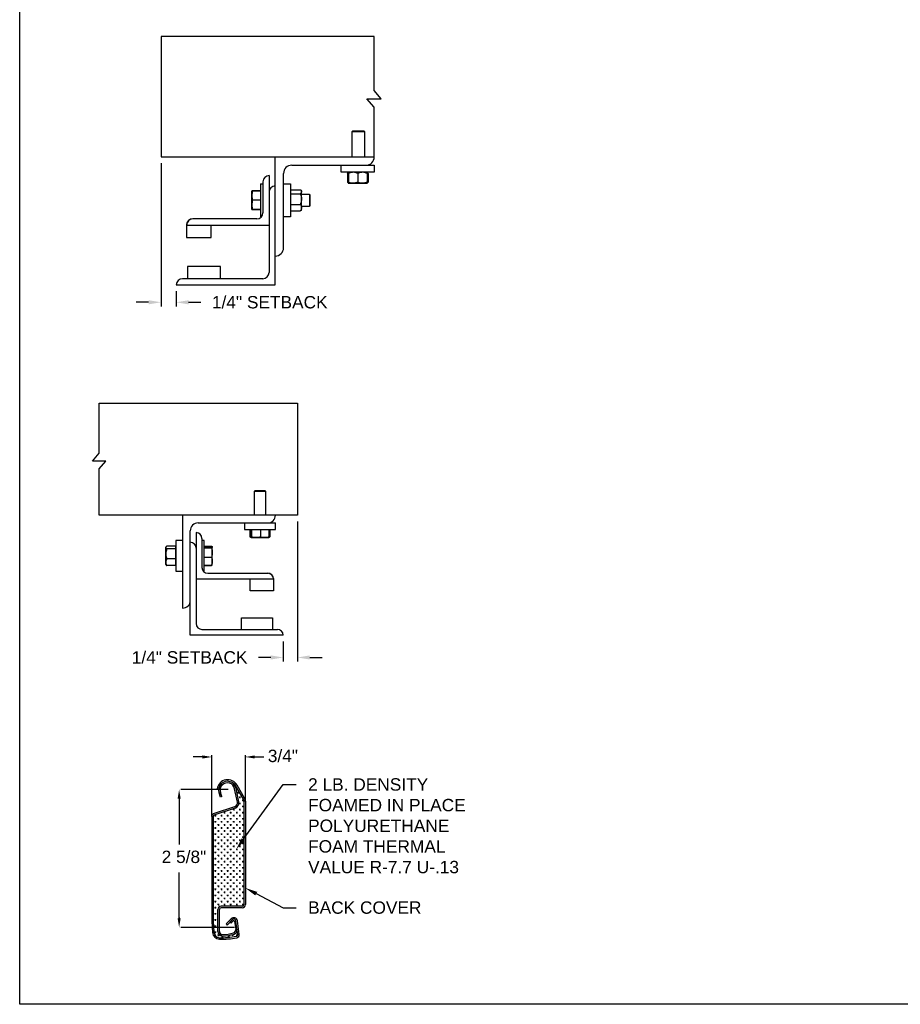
# Model space of a CAD drawing. Header units: inches. Extents: x 169.6 to 213.7, y 195.1 to 266.5.
# Tile 53 of 55: x 194.3 to 200.9, y 234.4 to 241.9. Entities that reach past the tile are written whole.
import ezdxf
from ezdxf import colors
from ezdxf.entities.mleader import LeaderData, LeaderLine
from ezdxf.math import Vec2, Vec3

# ---------------------------------------------------------------- set-up
doc = ezdxf.new("R2010")
doc.units = ezdxf.units.IN
doc.header["$LTSCALE"] = 0.25
doc.header["$MEASUREMENT"] = 0
doc.layers.add('ANNOTATIONS', color=1, linetype='Continuous')
doc.layers.add('DETAILS', color=4, linetype='Continuous')
doc.styles.add('ARIAL', font='arial.ttf', dxfattribs={"height": 0.09375})
doc.dimstyles.new('STANDARD$0', dxfattribs={"dimtxt": 0.09375, "dimasz": 0.09375, "dimexe": 0.03125, "dimexo": 0.046875, "dimgap": 0.09, "dimtad": 0, "dimtih": 1, "dimtoh": 1, "dimdec": 4, "dimzin": 0, "dimdsep": 46, "dimtxsty": 'ARIAL', "dimcen": 0.09, "dimadec": 0, "dimazin": 0, "dimtfac": 1, "dimtdec": 4, "dimtofl": 0, "dimtmove": 0, "dimatfit": 1, "dimfxl": 1, "dimtolj": 1, "dimtzin": 0, "dimarcsym": 0})

# ---------------------------------------------------------------- blocks, each defined once
blk = doc.blocks.new('*D48')
at = {"layer": 'ANNOTATIONS', "color": 0, "lineweight": -2, "transparency": 16777216}
for p, q in [((195.3223, 240.815), (195.3223, 239.7304)), ((195.4376, 239.8462), (195.4376, 239.7304)), ((195.2286, 239.7616), (195.1348, 239.7616)), ((195.5314, 239.7616), (195.6251, 239.7616))]:
    blk.add_line(p, q, dxfattribs=at)
at = {"layer": 'ANNOTATIONS', "color": 0, "transparency": 16777216}
for points in [[(195.2286, 239.7772), (195.2286, 239.746), (195.3223, 239.7616)], [(195.5314, 239.7772), (195.5314, 239.746), (195.4376, 239.7616)]]:
    blk.add_solid(points, dxfattribs=at)
at = {"layer": 'defpoints', "color": 0, "transparency": 16777216}
for p in [(195.3223, 240.8618), (195.4376, 239.8931), (195.4376, 239.7616)]:
    blk.add_point(p, dxfattribs=at)
at = {"layer": 'ANNOTATIONS', "color": 0, "transparency": 16777216, "insert": (196.146, 239.7616), "char_height": 0.09375, "attachment_point": 5, "style": 'ARIAL'}
blk.add_mtext('\\A1;1/4" SETBACK', dxfattribs=at)
blk = doc.blocks.new('*D49')
at = {"layer": 'ANNOTATIONS', "color": 0, "lineweight": -2, "transparency": 16777216}
for p, q in [((196.3556, 238.1015), (196.3556, 237.0415)), ((196.2475, 237.1933), (196.2475, 237.0415)), ((196.1537, 237.0727), (196.06, 237.0727)), ((196.4493, 237.0727), (196.5431, 237.0727))]:
    blk.add_line(p, q, dxfattribs=at)
at = {"layer": 'ANNOTATIONS', "color": 0, "transparency": 16777216}
for points in [[(196.1537, 237.0884), (196.1537, 237.0571), (196.2475, 237.0727)], [(196.4493, 237.0884), (196.4493, 237.0571), (196.3556, 237.0727)]]:
    blk.add_solid(points, dxfattribs=at)
at = {"layer": 'defpoints', "color": 0, "transparency": 16777216}
for p in [(196.3556, 238.1483), (196.2475, 237.2401), (196.2475, 237.0727)]:
    blk.add_point(p, dxfattribs=at)
at = {"layer": 'ANNOTATIONS', "color": 0, "transparency": 16777216, "insert": (195.5391, 237.0727), "char_height": 0.09375, "attachment_point": 5, "style": 'ARIAL'}
blk.add_mtext('\\A1;1/4" SETBACK', dxfattribs=at)

msp = doc.modelspace()

# ---------------------------------------------------------------- linework, layer by layer
at = {"layer": 'ANNOTATIONS'}
for p, q in [((195.6363, 236.31937), (195.56598, 236.31937)), ((195.70663, 235.87597), (195.70663, 236.33203)), ((195.96108, 235.98645), (195.96108, 236.33203)), ((196.03141, 236.31937), (196.10173, 236.31937)), ((195.83173, 236.07279), (195.47228, 236.07279)), ((195.45962, 236.00247), (195.45962, 235.65601)), ((195.45962, 235.09859), (195.45962, 235.44505)), ((195.87812, 235.02827), (195.47228, 235.02827))]:
    msp.add_line(p, q, dxfattribs=at)
for p in [(195.96108, 236.31937), (195.45962, 235.10277)]:
    msp.add_point(p, dxfattribs=at)
for points in [[(195.6363, 236.30765), (195.6363, 236.33109), (195.70663, 236.31937)], [(196.03141, 236.30765), (196.03141, 236.33109), (195.96108, 236.31937)], [(195.47134, 236.00247), (195.4479, 236.00247), (195.45962, 236.07279)], [(195.47134, 235.09859), (195.4479, 235.09859), (195.45962, 235.02827)]]:
    msp.add_solid(points, dxfattribs=at)
at = {"layer": 'defpoints'}
msp.add_lwpolyline([(213.72204, 234.44685), (194.25216, 234.44685), (194.25216, 247.18196), (213.72204, 247.18196)], close=True, dxfattribs=at)
at = {"layer": 'DETAILS'}
for p, q in [((196.88131, 241.30234), (196.98997, 241.30234)), ((196.93564, 241.23909), (196.88131, 241.30234)), ((196.98997, 241.30234), (196.93564, 241.36559)), ((196.77415, 241.05859), (196.76954, 241.05398)), ((196.76954, 240.86184), (196.76954, 241.05398)), ((196.76954, 241.05398), (196.86329, 241.05398)), ((196.77415, 241.05859), (196.85869, 241.05859)), ((196.85869, 241.05859), (196.86329, 241.05398)), ((196.86329, 241.05398), (196.86329, 240.86184)), ((196.18763, 239.89309), (196.18763, 240.86184)), ((196.31263, 240.79934), (196.93763, 240.79934)), ((196.68763, 240.74609), (196.68763, 240.79934)), ((196.93763, 240.79934), (196.93763, 240.74609)), ((196.14075, 240.72121), (196.14075, 239.98684)), ((196.25013, 240.17434), (196.25013, 240.73684)), ((196.93763, 240.74609), (196.68763, 240.74609)), ((196.73664, 240.73851), (196.73357, 240.73671)), ((196.73357, 240.73671), (196.73357, 240.67234)), ((196.73573, 240.73671), (196.73573, 240.67234)), ((196.73916, 240.74337), (196.74215, 240.74594)), ((196.74232, 240.73799), (196.73968, 240.73671)), ((196.73968, 240.73671), (196.73968, 240.67234)), ((196.74232, 240.73671), (196.74232, 240.67234)), ((196.81263, 240.73671), (196.81263, 240.67234)), ((196.88294, 240.73671), (196.88294, 240.67234)), ((196.88557, 240.73671), (196.88557, 240.67234)), ((196.88953, 240.73671), (196.88953, 240.67234)), ((196.89169, 240.73671), (196.89169, 240.67234)), ((196.07538, 240.65871), (196.09388, 240.65871)), ((196.07538, 240.65871), (196.07538, 240.40871)), ((196.09388, 240.67434), (196.09388, 240.43996)), ((196.25013, 240.65871), (196.30338, 240.65871)), ((196.30338, 240.65871), (196.30338, 240.40871)), ((196.73664, 240.67054), (196.73357, 240.67234)), ((196.7401, 240.66999), (196.73573, 240.67234)), ((196.74232, 240.66296), (196.73916, 240.66569)), ((196.74232, 240.67106), (196.73968, 240.67234)), ((196.74232, 240.66296), (196.88294, 240.66296)), ((196.00988, 240.60403), (196.00989, 240.60404)), ((196.00988, 240.60403), (196.00988, 240.60403)), ((196.00988, 240.4634), (196.00988, 240.60403)), ((196.07538, 240.60592), (196.01616, 240.60592)), ((196.07538, 240.60519), (196.01616, 240.60519)), ((196.07538, 240.60515), (196.01616, 240.60515)), ((196.07538, 240.60493), (196.01616, 240.60493)), ((196.07538, 240.60409), (196.01616, 240.60409)), ((196.30338, 240.60403), (196.30538, 240.60403)), ((196.30538, 240.45321), (196.30538, 240.61421)), ((196.30538, 240.61421), (196.37713, 240.61421)), ((196.30538, 240.58311), (196.37713, 240.58311)), ((196.3815, 240.60983), (196.3865, 240.60403)), ((196.3865, 240.4634), (196.3865, 240.60403)), ((196.3865, 240.58059), (196.44577, 240.58059)), ((196.44577, 240.58059), (196.45038, 240.57598)), ((196.44577, 240.58059), (196.44577, 240.48684)), ((196.45038, 240.57598), (196.45038, 240.49144)), ((196.07538, 240.53385), (196.01616, 240.53385)), ((196.30538, 240.50261), (196.37713, 240.50261)), ((196.44577, 240.48684), (196.3865, 240.48684)), ((196.45038, 240.49144), (196.44577, 240.48684)), ((196.00988, 240.4634), (196.00988, 240.4634)), ((196.00989, 240.46337), (196.00989, 240.46338)), ((196.0099, 240.46337), (196.00989, 240.46337)), ((196.00993, 240.46332), (196.0099, 240.46337)), ((196.01593, 240.46334), (196.01616, 240.46249)), ((196.01593, 240.46233), (196.01616, 240.4615)), ((196.07538, 240.46347), (196.01616, 240.46347)), ((196.07538, 240.46333), (196.01616, 240.46333)), ((196.07538, 240.46249), (196.01616, 240.46249)), ((196.07538, 240.46228), (196.01616, 240.46228)), ((196.07538, 240.46224), (196.01616, 240.46224)), ((196.07538, 240.4615), (196.01616, 240.4615)), ((196.08194, 240.40871), (196.07538, 240.40871)), ((196.30338, 240.40871), (196.25013, 240.40871)), ((196.30538, 240.4634), (196.30338, 240.4634)), ((196.30538, 240.45321), (196.37713, 240.45321)), ((196.3865, 240.4634), (196.3815, 240.4576)), ((195.51575, 240.34963), (195.51575, 240.25246)), ((195.51575, 240.34621), (196.14075, 240.34621)), ((196.047, 240.39309), (195.56263, 240.39309)), ((195.70325, 240.25246), (195.70325, 240.34621)), ((195.51575, 240.25246), (195.70325, 240.25246)), ((195.77357, 240.03371), (195.52357, 240.03371)), ((195.52357, 240.03371), (195.52357, 239.93996)), ((195.77357, 239.93996), (195.77357, 240.03371)), ((195.43763, 239.89309), (196.18763, 239.89309)), ((196.09388, 239.93996), (195.4845, 239.93996)), ((194.80451, 238.55937), (194.85505, 238.6182)), ((194.90558, 238.55937), (194.80451, 238.55937)), ((194.85505, 238.50054), (194.90558, 238.55937)), ((196.03207, 238.33411), (196.02775, 238.3298)), ((196.02775, 238.3298), (196.02775, 238.14966)), ((196.11564, 238.3298), (196.02775, 238.3298)), ((196.11132, 238.33411), (196.03207, 238.33411)), ((196.11564, 238.3298), (196.11132, 238.33411)), ((196.11564, 238.14966), (196.11564, 238.3298)), ((195.48576, 238.14966), (195.48576, 237.44654)), ((195.54435, 237.24146), (195.54435, 238.03247)), ((195.5883, 238.01782), (195.5883, 237.32935)), ((195.60295, 238.09107), (196.18889, 238.09107)), ((195.95451, 238.09107), (195.95451, 238.04114)), ((195.95451, 238.04114), (196.18889, 238.04114)), ((195.99589, 238.04114), (195.99589, 237.98563)), ((196.00408, 238.04114), (196.00408, 237.98563)), ((196.00763, 238.04114), (196.00763, 237.98563)), ((196.07525, 238.04114), (196.07525, 237.98563)), ((196.13932, 238.04114), (196.13932, 237.98563)), ((196.1475, 238.04114), (196.1475, 237.98563)), ((196.18889, 238.04114), (196.18889, 238.09107)), ((195.48576, 237.95923), (195.43584, 237.95923)), ((195.43584, 237.95923), (195.43584, 237.72486)), ((195.63224, 237.97388), (195.63224, 237.75415)), ((195.64959, 237.95923), (195.63224, 237.95923)), ((195.64959, 237.72486), (195.64959, 237.95923)), ((195.99907, 237.98361), (196.00578, 237.97974)), ((196.00585, 237.97974), (196.13754, 237.97974)), ((196.13762, 237.97974), (196.14433, 237.98361)), ((196.1475, 237.98563), (196.13861, 237.98209)), ((196.14428, 237.98359), (196.1475, 237.98563)), ((195.35791, 237.88296), (195.35662, 237.88167)), ((195.35662, 237.88167), (195.35662, 237.80242)), ((195.36043, 237.91089), (195.35791, 237.90796)), ((195.35791, 237.77613), (195.35791, 237.90796)), ((195.43396, 237.91614), (195.3667, 237.91614)), ((195.43396, 237.89418), (195.3667, 237.89418)), ((195.43396, 237.76795), (195.43396, 237.91614)), ((195.43584, 237.90796), (195.43396, 237.90796)), ((195.64959, 237.91536), (195.70511, 237.91536)), ((195.64959, 237.91208), (195.70511, 237.91208)), ((195.64959, 237.90288), (195.70511, 237.90288)), ((195.71099, 237.90796), (195.70976, 237.9101)), ((195.71099, 237.77613), (195.71099, 237.90748)), ((195.35662, 237.80242), (195.35791, 237.80113)), ((195.43396, 237.82009), (195.3667, 237.82009)), ((195.64959, 237.83285), (195.70511, 237.83285)), ((195.35791, 237.77613), (195.36043, 237.7732)), ((195.43396, 237.76795), (195.3667, 237.76795)), ((195.43396, 237.77613), (195.43584, 237.77613)), ((195.43584, 237.72486), (195.48576, 237.72486)), ((195.64343, 237.72486), (195.64959, 237.72486)), ((195.64959, 237.77201), (195.70511, 237.77201)), ((195.64959, 237.76873), (195.70511, 237.76873)), ((195.70638, 237.77264), (195.70511, 237.76873)), ((195.70976, 237.77399), (195.71099, 237.77613)), ((196.17424, 237.66626), (195.5883, 237.66626)), ((195.67619, 237.71021), (196.13029, 237.71021)), ((195.99846, 237.57837), (195.99846, 237.66626)), ((196.17424, 237.67053), (196.17424, 237.57837)), ((196.17424, 237.57837), (195.99846, 237.57837)), ((195.93254, 237.2854), (195.93254, 237.37329)), ((195.93254, 237.37329), (196.16691, 237.37329)), ((196.16691, 237.37329), (196.16691, 237.2854)), ((195.63224, 237.2854), (196.20353, 237.2854)), ((196.24748, 237.24146), (195.54435, 237.24146)), ((195.9005, 235.9783), (195.88005, 236.07931)), ((195.94589, 235.99951), (195.88832, 236.09922)), ((195.91137, 235.98076), (195.89097, 236.08152)), ((195.89619, 236.08559), (195.89619, 236.07739)), ((195.95438, 236.00709), (195.89797, 236.10479)), ((195.75903, 236.07571), (195.74806, 236.07764)), ((195.77198, 236.01626), (195.76184, 236.04775)), ((195.78258, 236.01971), (195.77198, 236.01626)), ((195.78258, 236.01971), (195.77244, 236.05117)), ((195.91294, 236.04758), (195.90133, 236.04758)), ((195.90713, 236.05338), (195.90713, 236.04177)), ((195.9252, 236.01356), (195.9136, 236.01356)), ((195.9194, 236.01937), (195.9194, 236.00776)), ((195.87991, 235.94212), (195.71854, 235.88813)), ((195.88345, 235.93156), (195.72208, 235.87756)), ((195.89619, 235.93844), (195.89619, 235.93814)), ((195.902, 235.94394), (195.90197, 235.94394)), ((195.9252, 235.96715), (195.9136, 235.96715)), ((195.9194, 235.97295), (195.9194, 235.96134)), ((195.94841, 235.99035), (195.93681, 235.99035)), ((195.94841, 235.94394), (195.93681, 235.94394)), ((195.94261, 235.99616), (195.94261, 235.98455)), ((195.94261, 235.94974), (195.94261, 235.93814)), ((195.95001, 235.98206), (195.95001, 235.20127)), ((195.96108, 235.98206), (195.96108, 235.20127)), ((195.70663, 235.87158), (195.70663, 235.07529)), ((195.71777, 235.87158), (195.71777, 235.07529)), ((195.73953, 235.87431), (195.72793, 235.87431)), ((195.73373, 235.88011), (195.73373, 235.86851)), ((195.75694, 235.8569), (195.75694, 235.8453)), ((195.78595, 235.87431), (195.77435, 235.87431)), ((195.78015, 235.88011), (195.78015, 235.86851)), ((195.80916, 235.89752), (195.79756, 235.89752)), ((195.80336, 235.90332), (195.80336, 235.89172)), ((195.80336, 235.8569), (195.80336, 235.8453)), ((195.83237, 235.87431), (195.82076, 235.87431)), ((195.82657, 235.88011), (195.82657, 235.86851)), ((195.85558, 235.89752), (195.84397, 235.89752)), ((195.84978, 235.90332), (195.84978, 235.89172)), ((195.84978, 235.8569), (195.84978, 235.8453)), ((195.87879, 235.92073), (195.86718, 235.92073)), ((195.87879, 235.87431), (195.86718, 235.87431)), ((195.87298, 235.92653), (195.87298, 235.91493)), ((195.87298, 235.88011), (195.87298, 235.86851)), ((195.902, 235.89752), (195.89039, 235.89752)), ((195.89619, 235.90332), (195.89619, 235.89172)), ((195.89619, 235.8569), (195.89619, 235.8453)), ((195.9252, 235.92073), (195.9136, 235.92073)), ((195.9252, 235.87431), (195.9136, 235.87431)), ((195.9194, 235.92653), (195.9194, 235.91493)), ((195.9194, 235.88011), (195.9194, 235.86851)), ((195.94841, 235.89752), (195.93681, 235.89752)), ((195.94261, 235.90332), (195.94261, 235.89172)), ((195.94261, 235.8569), (195.94261, 235.8453)), ((195.73953, 235.82789), (195.72793, 235.82789)), ((195.73953, 235.78148), (195.72793, 235.78148)), ((195.73373, 235.8337), (195.73373, 235.82209)), ((195.73373, 235.78728), (195.73373, 235.77567)), ((195.76274, 235.8511), (195.75114, 235.8511)), ((195.76274, 235.80468), (195.75114, 235.80468)), ((195.75694, 235.81049), (195.75694, 235.79888)), ((195.78595, 235.82789), (195.77435, 235.82789)), ((195.78595, 235.78148), (195.77435, 235.78148)), ((195.78015, 235.8337), (195.78015, 235.82209)), ((195.78015, 235.78728), (195.78015, 235.77567)), ((195.80916, 235.8511), (195.79756, 235.8511)), ((195.80916, 235.80468), (195.79756, 235.80468)), ((195.80336, 235.81049), (195.80336, 235.79888)), ((195.83237, 235.82789), (195.82076, 235.82789)), ((195.83237, 235.78148), (195.82076, 235.78148)), ((195.82657, 235.8337), (195.82657, 235.82209)), ((195.82657, 235.78728), (195.82657, 235.77567)), ((195.85558, 235.8511), (195.84397, 235.8511)), ((195.85558, 235.80468), (195.84397, 235.80468)), ((195.84978, 235.81049), (195.84978, 235.79888)), ((195.87879, 235.82789), (195.86718, 235.82789)), ((195.87879, 235.78148), (195.86718, 235.78148)), ((195.87298, 235.8337), (195.87298, 235.82209)), ((195.87298, 235.78728), (195.87298, 235.77567)), ((195.902, 235.8511), (195.89039, 235.8511)), ((195.902, 235.80468), (195.89039, 235.80468)), ((195.89619, 235.81049), (195.89619, 235.79888)), ((195.9252, 235.82789), (195.9136, 235.82789)), ((195.9252, 235.78148), (195.9136, 235.78148)), ((195.9194, 235.8337), (195.9194, 235.82209)), ((195.9194, 235.78728), (195.9194, 235.77567)), ((195.94841, 235.8511), (195.93681, 235.8511)), ((195.94841, 235.80468), (195.93681, 235.80468)), ((195.94261, 235.81049), (195.94261, 235.79888)), ((195.73953, 235.73506), (195.72793, 235.73506)), ((195.73373, 235.74086), (195.73373, 235.72926)), ((195.76274, 235.75827), (195.75114, 235.75827)), ((195.76274, 235.71185), (195.75114, 235.71185)), ((195.75694, 235.76407), (195.75694, 235.75247)), ((195.75694, 235.71765), (195.75694, 235.70605)), ((195.78595, 235.73506), (195.77435, 235.73506)), ((195.78015, 235.74086), (195.78015, 235.72926)), ((195.80916, 235.75827), (195.79756, 235.75827)), ((195.80916, 235.71185), (195.79756, 235.71185)), ((195.80336, 235.76407), (195.80336, 235.75247)), ((195.80336, 235.71765), (195.80336, 235.70605)), ((195.83237, 235.73506), (195.82076, 235.73506)), ((195.82657, 235.74086), (195.82657, 235.72926)), ((195.85558, 235.75827), (195.84397, 235.75827)), ((195.85558, 235.71185), (195.84397, 235.71185)), ((195.84978, 235.76407), (195.84978, 235.75247)), ((195.84978, 235.71765), (195.84978, 235.70605)), ((195.87879, 235.73506), (195.86718, 235.73506)), ((195.87298, 235.74086), (195.87298, 235.72926)), ((195.902, 235.75827), (195.89039, 235.75827)), ((195.902, 235.71185), (195.89039, 235.71185)), ((195.89619, 235.76407), (195.89619, 235.75247)), ((195.89619, 235.71765), (195.89619, 235.70605)), ((195.9252, 235.73506), (195.9136, 235.73506)), ((195.9194, 235.74086), (195.9194, 235.72926)), ((195.94841, 235.75827), (195.93681, 235.75827)), ((195.94841, 235.71185), (195.93681, 235.71185)), ((195.94261, 235.76407), (195.94261, 235.75247)), ((195.94261, 235.71765), (195.94261, 235.70605)), ((195.73953, 235.68864), (195.72793, 235.68864)), ((195.73953, 235.64222), (195.72793, 235.64222)), ((195.73373, 235.69444), (195.73373, 235.68284)), ((195.73373, 235.64803), (195.73373, 235.63642)), ((195.76274, 235.66543), (195.75114, 235.66543)), ((195.75694, 235.67123), (195.75694, 235.65963)), ((195.78595, 235.68864), (195.77435, 235.68864)), ((195.78595, 235.64222), (195.77435, 235.64222)), ((195.78015, 235.69444), (195.78015, 235.68284)), ((195.78015, 235.64803), (195.78015, 235.63642)), ((195.80916, 235.66543), (195.79756, 235.66543)), ((195.80336, 235.67123), (195.80336, 235.65963)), ((195.83237, 235.68864), (195.82076, 235.68864)), ((195.83237, 235.64222), (195.82076, 235.64222)), ((195.82657, 235.69444), (195.82657, 235.68284)), ((195.82657, 235.64803), (195.82657, 235.63642)), ((195.85558, 235.66543), (195.84397, 235.66543)), ((195.84978, 235.67123), (195.84978, 235.65963)), ((195.87879, 235.68864), (195.86718, 235.68864)), ((195.87879, 235.64222), (195.86718, 235.64222)), ((195.87298, 235.69444), (195.87298, 235.68284)), ((195.87298, 235.64803), (195.87298, 235.63642)), ((195.902, 235.66543), (195.89039, 235.66543)), ((195.89619, 235.67123), (195.89619, 235.65963)), ((195.9252, 235.68864), (195.9136, 235.68864)), ((195.9252, 235.64222), (195.9136, 235.64222)), ((195.9194, 235.69444), (195.9194, 235.68284)), ((195.9194, 235.64803), (195.9194, 235.63642)), ((195.94841, 235.66543), (195.93681, 235.66543)), ((195.94261, 235.67123), (195.94261, 235.65963)), ((195.73953, 235.59581), (195.72793, 235.59581)), ((195.73373, 235.60161), (195.73373, 235.59)), ((195.76274, 235.61901), (195.75114, 235.61901)), ((195.76274, 235.5726), (195.75114, 235.5726)), ((195.75694, 235.62482), (195.75694, 235.61321)), ((195.75694, 235.5784), (195.75694, 235.5668)), ((195.78595, 235.59581), (195.77435, 235.59581)), ((195.78015, 235.60161), (195.78015, 235.59)), ((195.80916, 235.61901), (195.79756, 235.61901)), ((195.80916, 235.5726), (195.79756, 235.5726)), ((195.80336, 235.62482), (195.80336, 235.61321)), ((195.80336, 235.5784), (195.80336, 235.5668)), ((195.83237, 235.59581), (195.82076, 235.59581)), ((195.82657, 235.60161), (195.82657, 235.59)), ((195.85558, 235.61901), (195.84397, 235.61901)), ((195.85558, 235.5726), (195.84397, 235.5726)), ((195.84978, 235.62482), (195.84978, 235.61321)), ((195.84978, 235.5784), (195.84978, 235.5668)), ((195.87879, 235.59581), (195.86718, 235.59581)), ((195.87298, 235.60161), (195.87298, 235.59)), ((195.902, 235.61901), (195.89039, 235.61901)), ((195.902, 235.5726), (195.89039, 235.5726)), ((195.89619, 235.62482), (195.89619, 235.61321)), ((195.89619, 235.5784), (195.89619, 235.5668)), ((195.9252, 235.59581), (195.9136, 235.59581)), ((195.9194, 235.60161), (195.9194, 235.59)), ((195.94841, 235.61901), (195.93681, 235.61901)), ((195.94841, 235.5726), (195.93681, 235.5726)), ((195.94261, 235.62482), (195.94261, 235.61321)), ((195.94261, 235.5784), (195.94261, 235.5668)), ((195.73953, 235.54939), (195.72793, 235.54939)), ((195.73953, 235.50297), (195.72793, 235.50297)), ((195.73373, 235.55519), (195.73373, 235.54359)), ((195.73373, 235.50877), (195.73373, 235.49717)), ((195.76274, 235.52618), (195.75114, 235.52618)), ((195.75694, 235.53198), (195.75694, 235.52038)), ((195.75694, 235.48556), (195.75694, 235.47396)), ((195.78595, 235.54939), (195.77435, 235.54939)), ((195.78595, 235.50297), (195.77435, 235.50297)), ((195.78015, 235.55519), (195.78015, 235.54359)), ((195.78015, 235.50877), (195.78015, 235.49717)), ((195.80916, 235.52618), (195.79756, 235.52618)), ((195.80336, 235.53198), (195.80336, 235.52038)), ((195.80336, 235.48556), (195.80336, 235.47396)), ((195.83237, 235.54939), (195.82076, 235.54939)), ((195.83237, 235.50297), (195.82076, 235.50297)), ((195.82657, 235.55519), (195.82657, 235.54359)), ((195.82657, 235.50877), (195.82657, 235.49717)), ((195.85558, 235.52618), (195.84397, 235.52618)), ((195.84978, 235.53198), (195.84978, 235.52038)), ((195.84978, 235.48556), (195.84978, 235.47396)), ((195.87879, 235.54939), (195.86718, 235.54939)), ((195.87879, 235.50297), (195.86718, 235.50297)), ((195.87298, 235.55519), (195.87298, 235.54359)), ((195.87298, 235.50877), (195.87298, 235.49717)), ((195.902, 235.52618), (195.89039, 235.52618)), ((195.89619, 235.53198), (195.89619, 235.52038)), ((195.89619, 235.48556), (195.89619, 235.47396)), ((195.9252, 235.54939), (195.9136, 235.54939)), ((195.9252, 235.50297), (195.9136, 235.50297)), ((195.9194, 235.55519), (195.9194, 235.54359)), ((195.9194, 235.50877), (195.9194, 235.49717)), ((195.94841, 235.52618), (195.93681, 235.52618)), ((195.94261, 235.53198), (195.94261, 235.52038)), ((195.94261, 235.48556), (195.94261, 235.47396)), ((195.73953, 235.45655), (195.72793, 235.45655)), ((195.73953, 235.41014), (195.72793, 235.41014)), ((195.73373, 235.46236), (195.73373, 235.45075)), ((195.73373, 235.41594), (195.73373, 235.40433)), ((195.76274, 235.47976), (195.75114, 235.47976)), ((195.76274, 235.43334), (195.75114, 235.43334)), ((195.75694, 235.43915), (195.75694, 235.42754)), ((195.78595, 235.45655), (195.77435, 235.45655)), ((195.78595, 235.41014), (195.77435, 235.41014)), ((195.78015, 235.46236), (195.78015, 235.45075)), ((195.78015, 235.41594), (195.78015, 235.40433)), ((195.80916, 235.47976), (195.79756, 235.47976)), ((195.80916, 235.43334), (195.79756, 235.43334)), ((195.80336, 235.43915), (195.80336, 235.42754)), ((195.83237, 235.45655), (195.82076, 235.45655)), ((195.83237, 235.41014), (195.82076, 235.41014)), ((195.82657, 235.46236), (195.82657, 235.45075)), ((195.82657, 235.41594), (195.82657, 235.40433)), ((195.85558, 235.47976), (195.84397, 235.47976)), ((195.85558, 235.43334), (195.84397, 235.43334)), ((195.84978, 235.43915), (195.84978, 235.42754)), ((195.87879, 235.45655), (195.86718, 235.45655)), ((195.87879, 235.41014), (195.86718, 235.41014)), ((195.87298, 235.46236), (195.87298, 235.45075)), ((195.87298, 235.41594), (195.87298, 235.40433)), ((195.902, 235.47976), (195.89039, 235.47976)), ((195.902, 235.43334), (195.89039, 235.43334)), ((195.89619, 235.43915), (195.89619, 235.42754)), ((195.9252, 235.45655), (195.9136, 235.45655)), ((195.9252, 235.41014), (195.9136, 235.41014)), ((195.9194, 235.46236), (195.9194, 235.45075)), ((195.9194, 235.41594), (195.9194, 235.40433)), ((195.94841, 235.47976), (195.93681, 235.47976)), ((195.94841, 235.43334), (195.93681, 235.43334)), ((195.94261, 235.43915), (195.94261, 235.42754)), ((195.73953, 235.36372), (195.72793, 235.36372)), ((195.73373, 235.36952), (195.73373, 235.35792)), ((195.76274, 235.38693), (195.75114, 235.38693)), ((195.76274, 235.34051), (195.75114, 235.34051)), ((195.75694, 235.39273), (195.75694, 235.38113)), ((195.75694, 235.34631), (195.75694, 235.33471)), ((195.78595, 235.36372), (195.77435, 235.36372)), ((195.78015, 235.36952), (195.78015, 235.35792)), ((195.80916, 235.38693), (195.79756, 235.38693)), ((195.80916, 235.34051), (195.79756, 235.34051)), ((195.80336, 235.39273), (195.80336, 235.38113)), ((195.80336, 235.34631), (195.80336, 235.33471)), ((195.83237, 235.36372), (195.82076, 235.36372)), ((195.82657, 235.36952), (195.82657, 235.35792)), ((195.85558, 235.38693), (195.84397, 235.38693)), ((195.85558, 235.34051), (195.84397, 235.34051)), ((195.84978, 235.39273), (195.84978, 235.38113)), ((195.84978, 235.34631), (195.84978, 235.33471)), ((195.87879, 235.36372), (195.86718, 235.36372)), ((195.87298, 235.36952), (195.87298, 235.35792)), ((195.902, 235.38693), (195.89039, 235.38693)), ((195.902, 235.34051), (195.89039, 235.34051)), ((195.89619, 235.39273), (195.89619, 235.38113)), ((195.89619, 235.34631), (195.89619, 235.33471)), ((195.9252, 235.36372), (195.9136, 235.36372)), ((195.9194, 235.36952), (195.9194, 235.35792)), ((195.94841, 235.38693), (195.93681, 235.38693)), ((195.94841, 235.34051), (195.93681, 235.34051)), ((195.94261, 235.39273), (195.94261, 235.38113)), ((195.94261, 235.34631), (195.94261, 235.33471)), ((195.73953, 235.3173), (195.72793, 235.3173)), ((195.73953, 235.27088), (195.72793, 235.27088)), ((195.73373, 235.3231), (195.73373, 235.3115)), ((195.73373, 235.27669), (195.73373, 235.26508)), ((195.76274, 235.29409), (195.75114, 235.29409)), ((195.75694, 235.29989), (195.75694, 235.28829)), ((195.78595, 235.3173), (195.77435, 235.3173)), ((195.78595, 235.27088), (195.77435, 235.27088)), ((195.78015, 235.3231), (195.78015, 235.3115)), ((195.78015, 235.27669), (195.78015, 235.26508)), ((195.80916, 235.29409), (195.79756, 235.29409)), ((195.80336, 235.29989), (195.80336, 235.28829)), ((195.83237, 235.3173), (195.82076, 235.3173)), ((195.83237, 235.27088), (195.82076, 235.27088)), ((195.82657, 235.3231), (195.82657, 235.3115)), ((195.82657, 235.27669), (195.82657, 235.26508)), ((195.85558, 235.29409), (195.84397, 235.29409)), ((195.84978, 235.29989), (195.84978, 235.28829)), ((195.87879, 235.3173), (195.86718, 235.3173)), ((195.87879, 235.27088), (195.86718, 235.27088)), ((195.87298, 235.3231), (195.87298, 235.3115)), ((195.87298, 235.27669), (195.87298, 235.26508)), ((195.902, 235.29409), (195.89039, 235.29409)), ((195.89619, 235.29989), (195.89619, 235.28829)), ((195.9252, 235.3173), (195.9136, 235.3173)), ((195.9252, 235.27088), (195.9136, 235.27088)), ((195.9194, 235.3231), (195.9194, 235.3115)), ((195.9194, 235.27669), (195.9194, 235.26508)), ((195.94841, 235.29409), (195.93681, 235.29409)), ((195.94261, 235.29989), (195.94261, 235.28829)), ((195.73953, 235.22447), (195.72793, 235.22447)), ((195.73373, 235.23027), (195.73373, 235.21866)), ((195.76274, 235.24767), (195.75114, 235.24767)), ((195.76274, 235.20126), (195.75114, 235.20126)), ((195.75694, 235.25348), (195.75694, 235.24187)), ((195.75694, 235.20706), (195.75694, 235.19546)), ((195.78595, 235.22447), (195.77435, 235.22447)), ((195.93779, 235.18894), (195.7768, 235.18894)), ((195.78015, 235.23027), (195.78015, 235.21866)), ((195.80916, 235.24767), (195.79756, 235.24767)), ((195.80916, 235.20126), (195.79756, 235.20126)), ((195.80336, 235.25348), (195.80336, 235.24187)), ((195.80336, 235.20706), (195.80336, 235.19546)), ((195.83237, 235.22447), (195.82076, 235.22447)), ((195.82657, 235.23027), (195.82657, 235.21866)), ((195.85558, 235.24767), (195.84397, 235.24767)), ((195.85558, 235.20126), (195.84397, 235.20126)), ((195.84978, 235.25348), (195.84978, 235.24187)), ((195.84978, 235.20706), (195.84978, 235.19546)), ((195.87879, 235.22447), (195.86718, 235.22447)), ((195.87298, 235.23027), (195.87298, 235.21866)), ((195.902, 235.24767), (195.89039, 235.24767)), ((195.902, 235.20126), (195.89039, 235.20126)), ((195.89619, 235.25348), (195.89619, 235.24187)), ((195.89619, 235.20706), (195.89619, 235.19546)), ((195.9252, 235.22447), (195.9136, 235.22447)), ((195.9194, 235.23027), (195.9194, 235.21866)), ((195.94841, 235.24767), (195.93681, 235.24767)), ((195.94841, 235.20126), (195.93681, 235.20126)), ((195.94261, 235.25348), (195.94261, 235.24187)), ((195.94261, 235.20706), (195.94261, 235.19546)), ((195.73953, 235.17805), (195.72793, 235.17805)), ((195.73953, 235.13163), (195.72793, 235.13163)), ((195.73373, 235.18385), (195.73373, 235.17225)), ((195.73373, 235.13743), (195.73373, 235.12583)), ((195.7534, 235.15484), (195.75114, 235.15484)), ((195.7534, 234.99889), (195.7534, 235.16555)), ((195.76447, 234.99889), (195.76447, 235.16555)), ((195.93769, 235.17788), (195.7768, 235.17788)), ((195.70663, 235.07529), (195.7125, 234.99123)), ((195.71777, 235.07529), (195.72344, 234.99207)), ((195.73953, 235.08521), (195.72793, 235.08521)), ((195.73953, 235.0388), (195.72793, 235.0388)), ((195.73373, 235.09102), (195.73373, 235.07941)), ((195.73373, 235.0446), (195.73373, 235.03299)), ((195.7534, 235.10842), (195.75114, 235.10842)), ((195.7534, 235.062), (195.75114, 235.062)), ((195.81617, 235.05487), (195.85387, 235.09428)), ((195.81617, 235.05487), (195.82418, 235.04713)), ((195.82418, 235.04713), (195.86192, 235.08658)), ((195.8535, 235.06179), (195.84529, 235.06919)), ((195.8535, 235.06179), (195.86661, 235.07619)), ((195.87853, 235.07423), (195.88824, 235.0138)), ((195.90377, 234.97638), (195.88992, 235.07751)), ((195.91481, 234.9779), (195.90095, 235.07902)), ((195.73953, 234.99238), (195.72793, 234.99238)), ((195.73373, 234.99818), (195.73373, 234.98658)), ((195.7534, 235.01559), (195.75114, 235.01559)), ((195.76274, 234.96917), (195.75114, 234.96917)), ((195.75694, 234.97497), (195.75694, 234.96337)), ((195.78692, 234.96408), (195.78692, 234.95247)), ((195.84013, 234.961), (195.82853, 234.961)), ((195.83433, 234.96625), (195.83433, 234.95465)), ((195.8705, 234.97135), (195.85889, 234.97135)), ((195.8647, 234.9742), (195.8647, 234.96555)), ((195.902, 234.96917), (195.89039, 234.96917)), ((195.89619, 234.97497), (195.89619, 234.96337)), ((195.79272, 234.95827), (195.78111, 234.95827))]:
    msp.add_line(p, q, dxfattribs=at)
for points in [[(196.93564, 241.36559), (196.93564, 241.77384), (195.3223, 241.77384), (195.3223, 240.86184), (196.93763, 240.86184)], [(196.93564, 240.86184), (196.93564, 241.23909)], [(194.85505, 238.6182), (194.85505, 238.9979), (196.3556, 238.9979), (196.3556, 238.14966), (194.85505, 238.14966), (194.85505, 238.50054)]]:
    msp.add_lwpolyline(points, dxfattribs=at)
for centre, radius, start, end in [((196.87513, 240.86184), 0.0625, 270, 0), ((196.31263, 240.73684), 0.0625, 90, 180), ((196.14075, 240.67434), 0.04688, 90, 180), ((196.18763, 240.59621), 0.04688, 90, 180), ((196.047, 240.43996), 0.04688, 270, 0), ((195.56098, 240.34785), 0.04527, 87.917978, 177.754387), ((195.56263, 240.34621), 0.04688, 90, 180), ((196.18763, 240.17434), 0.0625, 270, 0), ((196.09388, 239.98684), 0.04688, 270, 0), ((195.4845, 239.89309), 0.04688, 90, 180), ((196.13029, 238.14966), 0.05859, 270, 0), ((195.60295, 238.03247), 0.05859, 90, 180), ((195.5883, 237.97388), 0.04395, 0, 90), ((195.54435, 237.90064), 0.04395, 0, 90), ((195.67619, 237.75415), 0.04395, 180, 270), ((196.13183, 237.6678), 0.04244, 2.245613, 92.082022), ((196.13029, 237.66626), 0.04395, 0, 90), ((195.48576, 237.50513), 0.05859, 270, 0), ((195.63224, 237.32935), 0.04395, 180, 270), ((196.20353, 237.24146), 0.04395, 0, 90), ((195.82734, 236.06735), 0.07994, 27.923895, 172.600748), ((195.82545, 236.06825), 0.06684, 11.446797, 197.861693), ((195.82545, 236.06825), 0.0557, 11.448149, 197.861636), ((195.83186, 236.06899), 0.06405, 28.159066, 73.464339), ((195.91102, 235.98206), 0.05006, 0, 30), ((195.87002, 235.9717), 0.03119, 288.5, 12.213386), ((195.87002, 235.9717), 0.04233, 288.5, 12.346924), ((195.91102, 235.98206), 0.03899, 0, 33.409416), ((195.72408, 235.87158), 0.01745, 108.5, 180), ((195.72408, 235.87158), 0.00631, 108.5, 180), ((195.7768, 235.16555), 0.02339, 90, 180), ((195.93768, 235.20127), 0.01233, 270, 0), ((195.93769, 235.20127), 0.02339, 270, 0), ((195.7768, 235.16555), 0.01233, 90, 180), ((195.87373, 235.07529), 0.02748, 7.800797, 136.276056), ((195.87373, 235.07529), 0.01634, 7.800797, 136.27592), ((195.87223, 235.07316), 0.00639, 8.647463, 151.69591), ((195.76753, 234.99508), 0.05516, 183.998051, 268.538483), ((195.76753, 234.99508), 0.04419, 183.899589, 263.295862), ((195.78831, 234.99889), 0.03491, 180, 270), ((195.78089, 235.51904), 0.56815, 268.131289, 281.452665), ((195.78831, 234.99889), 0.02384, 180, 274.875706), ((195.77234, 235.37395), 0.39921, 272.292314, 284.256135), ((195.77234, 235.37401), 0.41033, 272.230173, 284.658191), ((195.8648, 235.01003), 0.02374, 284.256135, 9.13037), ((195.8648, 235.01003), 0.03491, 289.01232, 355.006351), ((195.89118, 234.97466), 0.01271, 281.452665, 7.807511), ((195.89118, 234.97466), 0.02385, 281.452665, 7.812043), ((195.78089, 235.51904), 0.57929, 268.538483, 281.452665)]:
    msp.add_arc(centre, radius, start, end, dxfattribs=at)
for points, knots in [([(196.73357, 240.73671), (196.73538, 240.73958), (196.7372, 240.74247), (196.73915, 240.74335), (196.73916, 240.74336)], [0, 0, 0, 0, 0.9933256, 1, 1, 1, 1]), ([(196.73573, 240.73671), (196.7364, 240.73808), (196.738, 240.74131), (196.73975, 240.74425), (196.74084, 240.74473), (196.74095, 240.74478)], [0, 0, 0, 0, 0.3986092, 0.9431068, 1, 1, 1, 1]), ([(196.74232, 240.74002), (196.7418, 240.73983), (196.73954, 240.73899), (196.73739, 240.7377), (196.73573, 240.73671)], [0, 0, 0, 0, 0.2278411, 1, 1, 1, 1]), ([(196.77747, 240.74609), (196.77255, 240.74573), (196.76253, 240.74501), (196.75088, 240.7408), (196.74425, 240.73763), (196.74232, 240.73671)], [0, 0, 0, 0, 0.4062906, 0.8272664, 1, 1, 1, 1]), ([(196.74232, 240.73671), (196.74232, 240.73811), (196.74232, 240.7414), (196.74232, 240.7452), (196.74232, 240.74579), (196.74232, 240.74609)], [0, 0, 0, 0, 0.2654599, 0.6280765, 1, 1, 1, 1]), ([(196.81263, 240.73671), (196.80716, 240.73918), (196.79603, 240.74419), (196.78387, 240.74607), (196.77764, 240.74609), (196.77747, 240.74609)], [0, 0, 0, 0, 0.4843414, 0.9863277, 1, 1, 1, 1]), ([(196.84778, 240.74609), (196.84286, 240.74573), (196.83284, 240.74501), (196.82119, 240.7408), (196.81456, 240.73763), (196.81263, 240.73671)], [0, 0, 0, 0, 0.4062906, 0.8272664, 1, 1, 1, 1]), ([(196.88294, 240.73671), (196.87747, 240.73918), (196.86634, 240.74419), (196.85418, 240.74607), (196.84795, 240.74609), (196.84778, 240.74609)], [0, 0, 0, 0, 0.4843414, 0.9863277, 1, 1, 1, 1]), ([(196.88294, 240.73671), (196.88294, 240.73811), (196.88294, 240.7414), (196.88294, 240.7452), (196.88294, 240.74579), (196.88294, 240.74609)], [0, 0, 0, 0, 0.2654599, 0.6280765, 1, 1, 1, 1]), ([(196.8831, 240.74579), (196.88341, 240.74537), (196.88409, 240.74446), (196.8849, 240.7407), (196.88541, 240.7377), (196.88557, 240.73671)], [0, 0, 0, 0, 0.3617833, 0.7904142, 1, 1, 1, 1]), ([(196.88431, 240.74464), (196.88458, 240.74448), (196.88589, 240.74375), (196.88763, 240.74067), (196.88906, 240.73769), (196.88953, 240.73671)], [0, 0, 0, 0, 0.1517545, 0.7214422, 1, 1, 1, 1]), ([(196.89169, 240.73671), (196.88988, 240.73958), (196.88806, 240.74247), (196.8861, 240.74335), (196.88609, 240.74336)], [0, 0, 0, 0, 0.9933256, 1, 1, 1, 1]), ([(196.73357, 240.67234), (196.73538, 240.66947), (196.7372, 240.66659), (196.73915, 240.6657), (196.73916, 240.66569)], [0, 0, 0, 0, 0.9933256, 1, 1, 1, 1]), ([(196.73573, 240.67234), (196.7364, 240.67097), (196.738, 240.66774), (196.73975, 240.6648), (196.74084, 240.66432), (196.74095, 240.66427)], [0, 0, 0, 0, 0.3986092, 0.9431068, 1, 1, 1, 1]), ([(196.73968, 240.67234), (196.73992, 240.67095), (196.74048, 240.66767), (196.74131, 240.66419), (196.7419, 240.66364), (196.74215, 240.66342)], [0, 0, 0, 0, 0.3000169, 0.709838, 1, 1, 1, 1]), ([(196.77747, 240.66296), (196.77255, 240.66332), (196.76253, 240.66405), (196.75088, 240.66825), (196.74425, 240.67142), (196.74232, 240.67234)], [0, 0, 0, 0, 0.4062906, 0.8272664, 1, 1, 1, 1]), ([(196.74232, 240.67234), (196.74232, 240.67095), (196.74232, 240.66765), (196.74232, 240.66385), (196.74232, 240.66326), (196.74232, 240.66296)], [0, 0, 0, 0, 0.2654599, 0.6280765, 1, 1, 1, 1]), ([(196.81263, 240.67234), (196.80716, 240.66988), (196.79603, 240.66486), (196.78387, 240.66298), (196.77764, 240.66296), (196.77747, 240.66296)], [0, 0, 0, 0, 0.4843414, 0.9863277, 1, 1, 1, 1]), ([(196.84778, 240.66296), (196.84286, 240.66332), (196.83284, 240.66405), (196.82119, 240.66825), (196.81456, 240.67142), (196.81263, 240.67234)], [0, 0, 0, 0, 0.4062906, 0.8272664, 1, 1, 1, 1]), ([(196.88294, 240.67234), (196.87747, 240.66988), (196.86634, 240.66486), (196.85418, 240.66298), (196.84795, 240.66296), (196.84778, 240.66296)], [0, 0, 0, 0, 0.4843414, 0.9863277, 1, 1, 1, 1]), ([(196.88294, 240.67234), (196.88294, 240.67095), (196.88294, 240.66765), (196.88294, 240.66385), (196.88294, 240.66326), (196.88294, 240.66296)], [0, 0, 0, 0, 0.2654599, 0.6280765, 1, 1, 1, 1]), ([(196.88311, 240.66327), (196.88341, 240.66368), (196.88409, 240.66459), (196.8849, 240.66835), (196.88541, 240.67135), (196.88557, 240.67234)], [0, 0, 0, 0, 0.3612738, 0.7902469, 1, 1, 1, 1]), ([(196.88431, 240.66442), (196.88458, 240.66457), (196.88589, 240.66531), (196.88763, 240.66838), (196.88906, 240.67136), (196.88953, 240.67234)], [0, 0, 0, 0, 0.1517545, 0.7214422, 1, 1, 1, 1]), ([(196.89169, 240.67234), (196.88988, 240.66947), (196.88806, 240.66659), (196.8861, 240.6657), (196.88609, 240.66569)], [0, 0, 0, 0, 0.99332562, 1, 1, 1, 1]), ([(196.01616, 240.60409), (196.0144, 240.59839), (196.01086, 240.58688), (196.01021, 240.57497), (196.00988, 240.56897)], [0, 0, 0, 0, 0.495458, 1, 1, 1, 1]), ([(196.00988, 240.60403), (196.01009, 240.60403), (196.01052, 240.60405), (196.0132, 240.60407), (196.0154, 240.60409), (196.01616, 240.60409)], [0, 0, 0, 0, 0.3928666, 0.791696, 1, 1, 1, 1]), ([(196.00988, 240.56897), (196.00989, 240.56814), (196.00994, 240.56183), (196.01131, 240.54994), (196.01453, 240.53925), (196.01616, 240.53385)], [0, 0, 0, 0, 0.0701027, 0.5307909, 1, 1, 1, 1]), ([(196.01616, 240.60493), (196.01481, 240.60482), (196.01211, 240.60458), (196.01021, 240.60429), (196.01001, 240.6041), (196.00994, 240.60404)], [0, 0, 0, 0, 0.3988306, 0.8014975, 1, 1, 1, 1]), ([(196.01616, 240.60515), (196.01481, 240.605), (196.01211, 240.60471), (196.01022, 240.60435), (196.01002, 240.60412), (196.00995, 240.60405)], [0, 0, 0, 0, 0.4027738, 0.8094217, 1, 1, 1, 1]), ([(196.01616, 240.60592), (196.01482, 240.60568), (196.01212, 240.60518), (196.01027, 240.60457), (196.01007, 240.60421), (196.01001, 240.60411)], [0, 0, 0, 0, 0.4181214, 0.8402647, 1, 1, 1, 1]), ([(196.37713, 240.61421), (196.37852, 240.6129), (196.38182, 240.60978), (196.38562, 240.60459), (196.3862, 240.60066), (196.3865, 240.59866)], [0, 0, 0, 0, 0.2654599, 0.6280765, 1, 1, 1, 1]), ([(196.3865, 240.59866), (196.38649, 240.59831), (196.38643, 240.59598), (196.38489, 240.59163), (196.38114, 240.58682), (196.37812, 240.58403), (196.37713, 240.58311)], [0, 0, 0, 0, 0.0665323, 0.4352826, 0.8145508, 1, 1, 1, 1]), ([(196.37713, 240.58311), (196.37959, 240.57685), (196.3846, 240.56411), (196.38649, 240.55019), (196.3865, 240.54305), (196.3865, 240.54286)], [0, 0, 0, 0, 0.4843414, 0.9863277, 1, 1, 1, 1]), ([(196.01616, 240.53385), (196.0144, 240.52813), (196.01086, 240.5166), (196.01021, 240.50467), (196.00988, 240.49866)], [0, 0, 0, 0, 0.495458, 1, 1, 1, 1]), ([(196.00988, 240.49866), (196.00989, 240.49782), (196.00994, 240.49151), (196.01131, 240.4796), (196.01453, 240.46888), (196.01616, 240.46347)], [0, 0, 0, 0, 0.07010266, 0.53079095, 1, 1, 1, 1]), ([(196.3865, 240.54286), (196.38615, 240.53723), (196.38542, 240.52576), (196.38121, 240.51242), (196.37805, 240.50482), (196.37713, 240.50261)], [0, 0, 0, 0, 0.4062906, 0.8272664, 1, 1, 1, 1]), ([(196.37713, 240.50261), (196.37959, 240.49877), (196.3846, 240.49095), (196.38649, 240.48241), (196.3865, 240.47803), (196.3865, 240.47791)], [0, 0, 0, 0, 0.48434141, 0.98632773, 1, 1, 1, 1]), ([(196.3865, 240.47791), (196.38615, 240.47446), (196.38542, 240.46742), (196.38121, 240.45923), (196.37805, 240.45457), (196.37713, 240.45321)], [0, 0, 0, 0, 0.4062906, 0.8272664, 1, 1, 1, 1]), ([(196.01616, 240.46347), (196.0154, 240.46346), (196.01322, 240.46345), (196.01053, 240.46343), (196.0101, 240.46341), (196.00988, 240.4634)], [0, 0, 0, 0, 0.2083045, 0.6015254, 1, 1, 1, 1]), ([(196.00988, 240.4634), (196.00995, 240.4634), (196.01016, 240.46338), (196.01209, 240.46336), (196.0148, 240.46334), (196.01616, 240.46333)], [0, 0, 0, 0, 0.2297304, 0.61267, 1, 1, 1, 1]), ([(196.38134, 240.45769), (196.38092, 240.45711), (196.37982, 240.45558), (196.37816, 240.45413), (196.37713, 240.45321)], [0, 0, 0, 0, 0.3743224, 1, 1, 1, 1]), ([(196.00608, 237.98076), (196.00471, 237.98114), (196.00126, 237.98209), (195.99791, 237.9843), (195.99589, 237.98563)], [0, 0, 0, 0, 0.3961331, 1, 1, 1, 1]), ([(196.00585, 237.97974), (196.00581, 237.97975), (196.00549, 237.9798), (196.00489, 237.98108), (196.00435, 237.9841), (196.00408, 237.98563)], [0, 0, 0, 0, 0.0701027, 0.5307909, 1, 1, 1, 1]), ([(196.00763, 237.98563), (196.00734, 237.98398), (196.00676, 237.98066), (196.00616, 237.98005), (196.00585, 237.97974)], [0, 0, 0, 0, 0.495458, 1, 1, 1, 1]), ([(196.04144, 237.97974), (196.04064, 237.97975), (196.03457, 237.9798), (196.02312, 237.98108), (196.01282, 237.9841), (196.00763, 237.98563)], [0, 0, 0, 0, 0.0701027, 0.5307909, 1, 1, 1, 1]), ([(196.07525, 237.98563), (196.06976, 237.98398), (196.05868, 237.98066), (196.04722, 237.98005), (196.04144, 237.97974)], [0, 0, 0, 0, 0.495458, 1, 1, 1, 1]), ([(196.10728, 237.97974), (196.10303, 237.97994), (196.09444, 237.98034), (196.08377, 237.98285), (196.07743, 237.98492), (196.07525, 237.98563)], [0, 0, 0, 0, 0.3928666, 0.791696, 1, 1, 1, 1]), ([(196.13932, 237.98563), (196.1353, 237.98436), (196.12723, 237.98183), (196.11646, 237.98), (196.10977, 237.97981), (196.10728, 237.97974)], [0, 0, 0, 0, 0.3832912, 0.7702691, 1, 1, 1, 1]), ([(196.13754, 237.97974), (196.13759, 237.97975), (196.1379, 237.9798), (196.13851, 237.98108), (196.13905, 237.9841), (196.13932, 237.98563)], [0, 0, 0, 0, 0.0701027, 0.5307909, 1, 1, 1, 1]), ([(195.3667, 237.91614), (195.36539, 237.91521), (195.3623, 237.91301), (195.35874, 237.90934), (195.35819, 237.90657), (195.35791, 237.90516)], [0, 0, 0, 0, 0.2654599, 0.6280765, 1, 1, 1, 1]), ([(195.35791, 237.90516), (195.35792, 237.90491), (195.35798, 237.90326), (195.35942, 237.90019), (195.36294, 237.8968), (195.36577, 237.89483), (195.3667, 237.89418)], [0, 0, 0, 0, 0.0665323, 0.4352826, 0.8145508, 1, 1, 1, 1]), ([(195.3667, 237.89418), (195.36439, 237.88842), (195.35969, 237.87669), (195.35792, 237.86388), (195.35791, 237.85731), (195.35791, 237.85714)], [0, 0, 0, 0, 0.4843414, 0.9863277, 1, 1, 1, 1]), ([(195.70511, 237.91536), (195.70583, 237.91471), (195.70779, 237.91297), (195.70896, 237.91119), (195.70971, 237.91007)], [0, 0, 0, 0, 0.3695674, 1, 1, 1, 1]), ([(195.70511, 237.91208), (195.70582, 237.91176), (195.70786, 237.91086), (195.71038, 237.90933), (195.71079, 237.9081), (195.71099, 237.90748)], [0, 0, 0, 0, 0.2083045, 0.6015254, 1, 1, 1, 1]), ([(195.71099, 237.90748), (195.71092, 237.90712), (195.71073, 237.90617), (195.70892, 237.90462), (195.70638, 237.90346), (195.70511, 237.90288)], [0, 0, 0, 0, 0.2297304, 0.61267, 1, 1, 1, 1]), ([(195.70511, 237.90288), (195.70675, 237.8972), (195.71007, 237.88572), (195.71069, 237.87385), (195.71099, 237.86787)], [0, 0, 0, 0, 0.495458, 1, 1, 1, 1]), ([(195.35791, 237.85714), (195.35824, 237.85195), (195.35892, 237.84139), (195.36287, 237.82912), (195.36583, 237.82212), (195.3667, 237.82009)], [0, 0, 0, 0, 0.4062906, 0.8272664, 1, 1, 1, 1]), ([(195.3667, 237.82009), (195.36439, 237.81604), (195.35969, 237.80778), (195.35792, 237.79877), (195.35791, 237.79414), (195.35791, 237.79402)], [0, 0, 0, 0, 0.4843414, 0.9863277, 1, 1, 1, 1]), ([(195.35791, 237.79402), (195.35824, 237.79037), (195.35892, 237.78294), (195.36287, 237.7743), (195.36583, 237.76938), (195.3667, 237.76795)], [0, 0, 0, 0, 0.4062906, 0.8272664, 1, 1, 1, 1]), ([(195.71099, 237.86787), (195.71099, 237.86704), (195.71093, 237.86075), (195.70965, 237.8489), (195.70663, 237.83823), (195.70511, 237.83285)], [0, 0, 0, 0, 0.0701027, 0.5307909, 1, 1, 1, 1]), ([(195.70511, 237.83285), (195.70675, 237.82791), (195.71007, 237.81794), (195.71069, 237.80763), (195.71099, 237.80243)], [0, 0, 0, 0, 0.495458, 1, 1, 1, 1]), ([(195.71099, 237.80243), (195.71099, 237.80171), (195.71093, 237.79625), (195.70965, 237.78595), (195.70663, 237.77669), (195.70511, 237.77201)], [0, 0, 0, 0, 0.0701027, 0.5307909, 1, 1, 1, 1]), ([(195.36055, 237.77325), (195.36159, 237.77213), (195.36324, 237.77032), (195.36575, 237.7686), (195.3667, 237.76795)], [0, 0, 0, 0, 0.6245097, 1, 1, 1, 1]), ([(195.70511, 237.77201), (195.70635, 237.77259), (195.70885, 237.77375), (195.71048, 237.77497), (195.71067, 237.77561), (195.71068, 237.77564)], [0, 0, 0, 0, 0.4838091, 0.97227182, 1, 1, 1, 1]), ([(195.70511, 237.76873), (195.70645, 237.76992), (195.70841, 237.77166), (195.70928, 237.77345), (195.70956, 237.77402)], [0, 0, 0, 0, 0.680883, 1, 1, 1, 1])]:
    msp.add_open_spline(points, degree=3, knots=knots, dxfattribs=at)
for p in [(195.82734, 236.14729), (195.96108, 235.98206), (195.70663, 235.87158), (195.87373, 235.10277)]:
    msp.add_point(p, dxfattribs=at)

# ---------------------------------------------------------------- texts
at = {"layer": 'ANNOTATIONS', "style": 'ARIAL'}
for s, p in [('3/4"', (196.13112, 236.28086)), ('2 5/8"', (195.32723, 235.5165))]:
    msp.add_text(s, height=0.09375, dxfattribs=at).set_placement(p)

# ---------------------------------------------------------------- dimensions: what is measured, and where the dimension line sits
at = {"layer": 'ANNOTATIONS'}
dim = msp.add_linear_dim(base=(195.43763, 239.76161), p1=(195.3223, 240.86184), p2=(195.43763, 239.89309), text='1/4" SETBACK', dimstyle='STANDARD$0', override={"dimarcsym": 1}, dxfattribs=at)
dim.commit()
dim.dimension.update_dxf_attribs({"geometry": '*D48', "text_midpoint": (196.14602, 239.76161), "dimtype": 160})
dim = msp.add_linear_dim(base=(196.24748, 237.07275), p1=(196.3556, 238.14833), p2=(196.24748, 237.24013), angle=180, text='1/4" SETBACK', dimstyle='STANDARD$0', override={"dimarcsym": 1}, dxfattribs=at)
dim.commit()
dim.dimension.update_dxf_attribs({"geometry": '*D49', "text_midpoint": (195.53909, 237.07275)})

# ---------------------------------------------------------------- leaders
ml = msp.add_multileader_mtext('Standard', dxfattribs=at)
ml.set_content('2 LB. DENSITY FOAMED IN PLACE POLYURETHANE FOAM THERMAL VALUE R-7.7 U-.13', color=256, style='ARIAL')
ml.set_leader_properties()
ml.build(insert=Vec2(0, 0))
ml.multileader.update_dxf_attribs({"dogleg_length": 0.36, "arrow_head_size": 0.09375})
ctx = ml.context
ctx.base_point, ctx.char_height, ctx.arrow_head_size, ctx.landing_gap_size, ctx.plane_origin = Vec3(196.3462, 236.11045), 0.09375, 0.09375, 0.09, Vec3(195.65756, 235.06762)
notes = []
notes.append((ctx, [(0, (1, 1, 0), (196.24825, 236.11045), (1, 0), 0.09796, [(0, [(195.89039, 235.61901)], 0, [])])]))
ctx.mtext.insert, ctx.mtext.width, ctx.mtext.flow_direction = Vec3(196.4362, 236.15815), 1.4525567, 5
ml = msp.add_multileader_mtext('Standard', dxfattribs=at)
ml.set_content('BACK COVER', color=256, style='ARIAL')
ml.set_leader_properties()
ml.build(insert=Vec2(0, 0))
ml.multileader.update_dxf_attribs({"dogleg_length": 0.36, "arrow_head_size": 0.09375})
ctx = ml.context
ctx.base_point, ctx.char_height, ctx.arrow_head_size, ctx.landing_gap_size, ctx.plane_origin = Vec3(196.3462, 235.17837), 0.09375, 0.09375, 0.09, Vec3(195.65756, 234.52857)
notes.append((ctx, [(0, (1, 1, 0), (196.24825, 235.17837), (1, 0), 0.09796, [(0, [(195.96047, 235.32787)], 0, [])])]))
ctx.mtext.insert, ctx.mtext.flow_direction = Vec3(196.4362, 235.22604), 5
for ctx, leaders in notes:
    for number, flags, end, landing, length, lines in leaders:
        leader = LeaderData()
        leader.index, (leader.has_last_leader_line, leader.has_dogleg_vector, leader.attachment_direction) = number, flags
        leader.last_leader_point, leader.dogleg_vector, leader.dogleg_length = Vec3(end), Vec3(landing), length
        for number, points, colour, breaks in lines:
            line = LeaderLine()
            line.index, line.vertices, line.color, line.breaks = number, Vec3.list(points), colors.encode_raw_color(colour), breaks
            leader.lines.append(line)
        ctx.leaders.append(leader)

doc.saveas('drawing.dxf')
